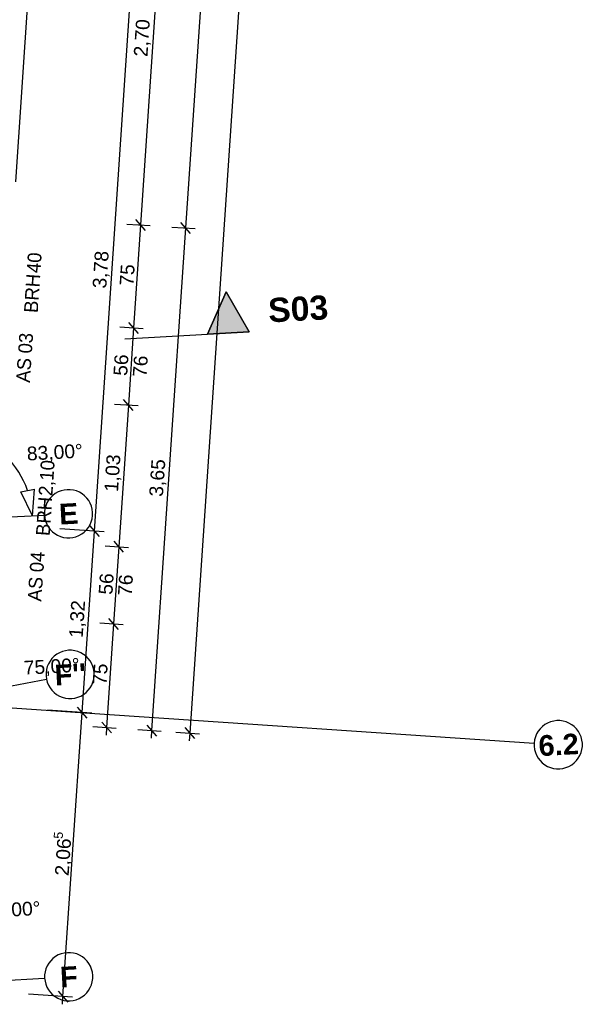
# Model space of a CAD drawing. Extents: x -181 to 1388, y 138 to 979.
# Tile 75 of 82: x 1068 to 1149, y 334 to 477. Entities that reach past the tile are written whole.
import ezdxf
from ezdxf.lldxf.tags import DXFTag

# ---------------------------------------------------------------- set-up
doc = ezdxf.new("R2010")
doc.units = 0
doc.layers.get('0').update_dxf_attribs({"lineweight": 25})
doc.layers.add('01 Schnitt Marker Gebäude', color=7, linetype='Continuous', lineweight=25)
doc.layers.add('02 Raster Gebäude', color=7, linetype='Continuous', lineweight=25)
for name, color, linetype, lineweight, true_color in [('01AFU Allgemein Bemaßung', 7, 'Continuous', 25, 0x848484), ('02 Raster Bemaßung', 7, 'Continuous', 25, 0x848484), ('20 Außenwände', 7, 'Continuous', 25, 0x848484), ('A-0', 7, 'Continuous', 25, 0x848484)]:
    doc.layers.add(name, color=color, linetype=linetype, lineweight=lineweight, true_color=true_color)
doc.styles.get("Standard").update_dxf_attribs({"font": 'arial.ttf'})
tags = doc.linetypes.add('Raster', pattern=[0.2, 0.1, -0.05, 0, -0.05]).pattern_tags.tags
tags[10:11] = [DXFTag(74, 4), DXFTag(75, 0), DXFTag(340, '0'), DXFTag(46, 1.0), DXFTag(50, 0.0), DXFTag(44, 0.0), DXFTag(45, 0.0)]
tags[8:9] = [DXFTag(74, 4), DXFTag(75, 0), DXFTag(340, '0'), DXFTag(46, 1.0), DXFTag(50, 0.0), DXFTag(44, 0.0), DXFTag(45, 0.0)]
tags[6:7] = [DXFTag(74, 4), DXFTag(75, 0), DXFTag(340, '0'), DXFTag(46, 1.0), DXFTag(50, 0.0), DXFTag(44, 0.0), DXFTag(45, 0.0)]
tags[4:5] = [DXFTag(74, 4), DXFTag(75, 0), DXFTag(340, '0'), DXFTag(46, 1.0), DXFTag(50, 0.0), DXFTag(44, 0.0), DXFTag(45, 0.0)]
tags = doc.linetypes.add('Schnittlinie', pattern=[0.3, 0.15, -0.075, 0, -0.075]).pattern_tags.tags
tags[10:11] = [DXFTag(74, 4), DXFTag(75, 0), DXFTag(340, '0'), DXFTag(46, 1.0), DXFTag(50, 0.0), DXFTag(44, 0.0), DXFTag(45, 0.0)]
tags[8:9] = [DXFTag(74, 4), DXFTag(75, 0), DXFTag(340, '0'), DXFTag(46, 1.0), DXFTag(50, 0.0), DXFTag(44, 0.0), DXFTag(45, 0.0)]
tags[6:7] = [DXFTag(74, 4), DXFTag(75, 0), DXFTag(340, '0'), DXFTag(46, 1.0), DXFTag(50, 0.0), DXFTag(44, 0.0), DXFTag(45, 0.0)]
tags[4:5] = [DXFTag(74, 4), DXFTag(75, 0), DXFTag(340, '0'), DXFTag(46, 1.0), DXFTag(50, 0.0), DXFTag(44, 0.0), DXFTag(45, 0.0)]
tags = doc.linetypes.add('Strichlinie eng', pattern=[0.115, 0.075, -0.04]).pattern_tags.tags
tags[6:7] = [DXFTag(74, 4), DXFTag(75, 0), DXFTag(340, '0'), DXFTag(46, 1.0), DXFTag(50, 0.0), DXFTag(44, 0.0), DXFTag(45, 0.0)]
tags[4:5] = [DXFTag(74, 4), DXFTag(75, 0), DXFTag(340, '0'), DXFTag(46, 1.0), DXFTag(50, 0.0), DXFTag(44, 0.0), DXFTag(45, 0.0)]

# ---------------------------------------------------------------- blocks, each defined once
blk = doc.blocks.new('Referenz-A07F5V09WF')
at = {"layer": '01 Schnitt Marker Gebäude', "lineweight": -2}
for p, q in [((1094.73, 431.23), (1097.4, 437.39)), ((1097.4, 437.39), (1100.72, 431.56)), ((1100.72, 431.56), (1094.73, 431.23))]:
    blk.add_line(p, q, dxfattribs=at)
at = {"layer": '01 Schnitt Marker Gebäude', "linetype": 'Schnittlinie', "lineweight": -2, "ltscale": 156.25}
blk.add_line((1082.74, 430.58), (1094.73, 431.23), dxfattribs=at)
at = {"layer": '01 Schnitt Marker Gebäude', "lineweight": -2}
for points in [[(1097.4, 431.38), (1094.73, 431.23), (1097.4, 437.39)], [(1097.4, 431.38), (1097.4, 437.39), (1100.72, 431.56)]]:
    blk.add_solid(points, dxfattribs=at)
at = {"layer": '01AFU Allgemein Bemaßung', "lineweight": -2}
for p, q in [((1111.03, 653.07), (1092.14, 373.43)), ((1098.05, 543.04), (1091.54, 446.64)), ((1088.66, 500.94), (1085.02, 447.08)), ((1083.02, 447.21), (1086.42, 446.98)), ((1085.02, 447.08), (1084.01, 432.16)), ((1085.71, 446.28), (1084.32, 447.88)), ((1091.54, 446.64), (1086.61, 373.8)), ((1089.54, 446.77), (1092.94, 446.54)), ((1092.23, 445.84), (1090.84, 447.44)), ((1084.71, 431.36), (1083.31, 432.96)), ((1082.01, 432.29), (1085.41, 432.06)), ((1084.01, 432.16), (1083.25, 420.98)), ((1081.26, 421.12), (1084.66, 420.89)), ((1083.25, 420.98), (1081.86, 400.43)), ((1083.95, 420.19), (1082.56, 421.78)), ((1082.56, 399.63), (1081.17, 401.23)), ((1079.87, 400.57), (1083.27, 400.34)), ((1081.86, 400.43), (1081.11, 389.26)), ((1081.81, 388.46), (1080.41, 390.06)), ((1079.11, 389.39), (1082.51, 389.16)), ((1081.11, 389.26), (1080.09, 374.24)), ((1078.1, 374.38), (1081.5, 374.15)), ((1079.4, 375.04), (1080.79, 373.45)), ((1080.09, 374.24), (1080.02, 373.12)), ((1084.62, 373.94), (1088.02, 373.71)), ((1085.92, 374.6), (1087.31, 373.01)), ((1091.44, 374.23), (1092.83, 372.63)), ((1086.61, 373.8), (1086.54, 372.68)), ((1090.14, 373.57), (1093.54, 373.34)), ((1092.14, 373.43), (1092.06, 372.31))]:
    blk.add_line(p, q, dxfattribs=at)
at = {"layer": '02 Raster Bemaßung', "lineweight": -2}
for p, q in [((1078.33, 402.71), (1083.42, 478.1)), ((1067.66, 408.4), (1069.63, 408.79)), ((1069.37, 404.93), (1067.66, 408.4)), ((1069.37, 404.93), (1069.63, 408.79)), ((1079.73, 402.61), (1073.34, 403.04)), ((1076.55, 376.41), (1078.33, 402.71)), ((1077.63, 403.5), (1079.02, 401.91)), ((1077.95, 376.31), (1071.56, 376.74)), ((1075.85, 377.21), (1077.25, 375.61)), ((1073.77, 335.25), (1076.55, 376.41)), ((1075.17, 335.16), (1068.78, 335.59)), ((1073.07, 336.05), (1074.47, 334.45)), ((1073.69, 334.13), (1073.77, 335.25))]:
    blk.add_line(p, q, dxfattribs=at)
blk.add_ellipse((1056.1, 404.21), major_axis=(12.55, 4.39), ratio=1, start_param=0, end_param=0.885278, dxfattribs=at)
at = {"layer": '02 Raster Gebäude', "linetype": 'Raster', "lineweight": -2, "ltscale": 56.250004}
for p, q in [((1006.7, 401.5), (1071.09, 405.03)), ((859.34, 391.08), (1077.68, 376.33)), ((1008.61, 368.91), (1071.37, 381.27)), ((1077.68, 376.33), (1142.02, 371.98)), ((1006.72, 334.4), (1071.11, 337.92))]:
    blk.add_line(p, q, dxfattribs=at)
at = {"layer": '02 Raster Gebäude', "linetype": 'ByBlock', "lineweight": -2, "ltscale": 56.250004}
blk.add_line((1077.68, 376.33), (1077.68, 376.33), dxfattribs=at)
blk.add_line((1077.68, 376.33), (1077.68, 376.33), dxfattribs=at)
at = {"layer": '02 Raster Gebäude', "lineweight": -2}
for centre, major_axis in [((1074.58, 405.22), (3.49, 0.19)), ((1074.58, 405.22), (-3.49, -0.19)), ((1074.81, 381.94), (3.43, 0.68)), ((1074.81, 381.94), (-3.43, -0.68)), ((1145.51, 371.75), (3.49, -0.24)), ((1145.51, 371.75), (-3.49, 0.24)), ((1074.61, 338.12), (3.49, 0.19)), ((1074.61, 338.12), (-3.49, -0.19))]:
    blk.add_ellipse(centre, major_axis=major_axis, ratio=1, start_param=0, end_param=3.141593, dxfattribs=at)
at = {"layer": '20 Außenwände', "linetype": 'Strichlinie eng', "lineweight": -2, "ltscale": 56.250004}
blk.add_line((1066.93, 453.31), (1072.94, 542.29), dxfattribs=at)
at = {"layer": 'A-0', "linetype": 'Continuous', "lineweight": -2, "ltscale": 312.5}
for p, q in [((1097.4, 437.39), (1094.73, 431.23)), ((1100.72, 431.56), (1097.4, 437.39)), ((1094.73, 431.23), (1100.72, 431.56))]:
    blk.add_line(p, q, dxfattribs=at)
at = {"layer": '01 Schnitt Marker Gebäude', "linetype": 'Continuous', "lineweight": -2, "ltscale": 40.625, "insert": (1103.4, 436.44), "char_height": 3.5, "attachment_point": 1, "rotation": 3.1102}
blk.add_mtext('{\\fArial|b1|i0;S03}', dxfattribs=at)
at = {"layer": '01AFU Allgemein Bemaßung', "linetype": 'ByBlock', "lineweight": -2, "ltscale": 40.625, "char_height": 2, "attachment_point": 1, "rotation": 86.1343}
for s, insert in [('{\\fArial;2,70}', (1084.01, 471.53)), ('{\\fArial;75}', (1081.97, 438.35)), ('{\\fArial;56}', (1081.07, 425.29)), ('{\\fArial;76}', (1083.87, 425.12)), ('{\\fArial;1,03}', (1079.75, 408.46)), ('{\\fArial;3,65}', (1086.25, 407.78)), ('{\\fArial;56}', (1078.93, 393.57)), ('{\\fArial;76}', (1081.72, 393.39)), ('{\\fArial;75}', (1078.06, 380.49))]:
    blk.add_mtext(s, dxfattribs=dict(at, insert=insert))
at = {"layer": '02 Raster Bemaßung', "linetype": 'ByBlock', "lineweight": -2, "ltscale": 56.250004, "attachment_point": 1}
for s, insert, char_height, rotation in [('{\\fArial;3,78}', (1078.05, 437.96), 2, 86.1343), ('{\\fArial;83,00°}', (1068.49, 414.92), 2, 3.1332), ('{\\fArial;1,32}', (1074.63, 387.31), 2, 86.1343), ('{\\fArial;75,00°}', (1068.04, 383.89), 2, 3.1332), ('{\\fArial;5}', (1072.42, 358.16), 1.32, 86.1343), ('{\\fArial;2,06}', (1072.6, 352.82), 2, 86.1343), ('{\\fArial;83,00°}', (1062.36, 348.64), 2, 3.1332)]:
    blk.add_mtext(s, dxfattribs=dict(at, insert=insert, char_height=char_height, rotation=rotation))
at = {"layer": '02 Raster Gebäude', "linetype": 'Continuous', "lineweight": -2, "ltscale": 56.250004, "char_height": 3, "attachment_point": 1, "rotation": 3.1332}
for s, insert in [('{\\fArial|b1|i0;E}', (1073.13, 406.64)), ("{\\fArial|b1|i0;F''}", (1072.49, 383.31)), ('{\\fArial|b1|i0;6.2}', (1142.57, 373.08)), ('{\\fArial|b1|i0;F}', (1073.27, 339.54))]:
    blk.add_mtext(s, dxfattribs=dict(at, insert=insert))
at = {"layer": '20 Außenwände', "linetype": 'Continuous', "lineweight": -2, "ltscale": 56.250004, "char_height": 2, "attachment_point": 1, "rotation": 86.1343}
for s, insert in [('{\\fCentury Gothic;40}', (1068.51, 440.18)), ('{\\fCentury Gothic;BRH}', (1068.12, 434.41)), ('{\\fCentury Gothic;03}', (1067.27, 428.53)), ('{\\fCentury Gothic;AS}', (1066.98, 424.31)), ('{\\fCentury Gothic;2,10}', (1070.24, 407.87)), ('{\\fCentury Gothic;BRH}', (1069.85, 402.09)), ('{\\fCentury Gothic;04}', (1068.94, 396.82)), ('{\\fCentury Gothic;AS}', (1068.65, 392.59))]:
    blk.add_mtext(s, dxfattribs=dict(at, insert=insert))

msp = doc.modelspace()

# ---------------------------------------------------------------- block references
at = {"color": 8, "lineweight": 25, "ltscale": 1250, "true_color": 0x808080}
msp.add_blockref('Referenz-A07F5V09WF', (0, 0), dxfattribs=at)

doc.saveas('drawing.dxf')
